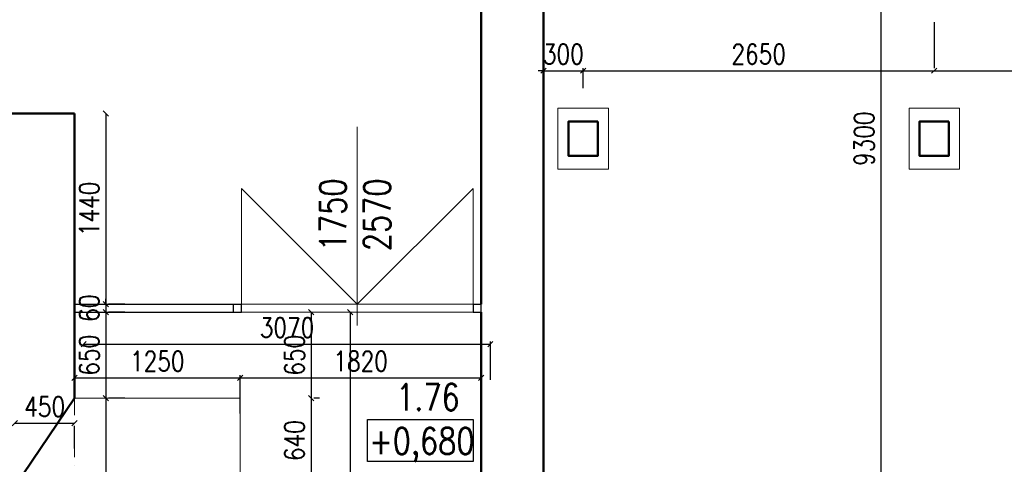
# Model space of a CAD drawing. Header units: millimetres. Extents: x -238874 to 551972, y -298952 to 658415.
# Tile 150 of 256: x 69474 to 76907, y 70041 to 73399. Entities that reach past the tile are written whole.
import ezdxf

# ---------------------------------------------------------------- set-up
doc = ezdxf.new("R2010")
doc.units = ezdxf.units.MM
doc.header["$LTSCALE"] = 20
doc.linetypes.add('ACAD_ISO02W100', pattern=[15, 12, -3])
doc.linetypes.add('DIVIDE2', pattern=[15.875, 6.35, -3.175, 0, -3.175, 0, -3.175])
for name, color, linetype in [('ALP', 141, 'Continuous'), ('CZ', 255, 'Continuous'), ('KOTY', 8, 'Continuous')]:
    doc.layers.add(name, color=color, linetype=linetype)
doc.layers.add('NOSNÉ', color=8, linetype='Continuous', lineweight=50)
doc.layers.add('PRUCHODY', color=7, linetype='Continuous', lineweight=18)
doc.styles.add('SIMPLEX', font='SIMPLEX.shx', dxfattribs={"width": 0.8, "bigfont": 'CAD13.shx'})
doc.styles.get("Standard").update_dxf_attribs({"font": 'simplex.shx', "width": 0.8})
doc.dimstyles.new('CKA', dxfattribs={"dimtxt": 200, "dimasz": 40, "dimexe": 20, "dimexo": 0.2, "dimgap": 50, "dimtad": 1, "dimdec": 0, "dimrnd": 1, "dimzin": 0, "dimdsep": 46, "dimtxsty": 'Standard', "dimblk1": 'OBLIQUE', "dimblk2": 'OBLIQUE', "dimsah": 1, "dimcen": 0.09, "dimclrd": 253, "dimclre": 253, "dimclrt": 253, "dimadec": 0, "dimazin": 0, "dimtfac": 1, "dimtdec": 0, "dimtix": 1, "dimtmove": 2, "dimatfit": 3, "dimfxl": 1, "dimtolj": 1, "dimtzin": 0, "dimarcsym": 0})

# ---------------------------------------------------------------- blocks, each defined once
blk = doc.blocks.new('_OBLIQUE')
at = {"color": 0, "linetype": 'ByBlock'}
blk.add_line((-0.5, -0.5), (0.5, 0.5), dxfattribs=at)
blk = doc.blocks.new('*D696')
at = {"layer": 'DEFPOINTS', "color": 0, "transparency": 16777216}
for p in [(73027.2, 70948.2), (69957.2, 70297.9), (73027.2, 70297.9)]:
    blk.add_point(p, dxfattribs=at)
at = {"layer": 'KOTY', "lineweight": -2, "transparency": 16777216}
for p, q in [((69957.2, 70948.2), (73027.2, 70948.2)), ((73027.2, 70678.6), (73027.2, 70968.2))]:
    blk.add_line(p, q, dxfattribs=at)
at = {"layer": 'KOTY', "lineweight": -2, "transparency": 16777216, "xscale": 40, "yscale": 40, "zscale": 40, "rotation": 180}
blk.add_blockref('_OBLIQUE', (69957.2, 70948.2), dxfattribs=at)
at = {"layer": 'KOTY', "lineweight": -2, "transparency": 16777216, "xscale": 40, "yscale": 40, "zscale": 40}
blk.add_blockref('_OBLIQUE', (73027.2, 70948.2), dxfattribs=at)
at = {"layer": 'KOTY', "transparency": 16777216, "insert": (71492.2, 71073.2), "char_height": 150, "attachment_point": 5, "style": 'SIMPLEX'}
blk.add_mtext('\\A1;3070', dxfattribs=at)
blk = doc.blocks.new('*D697')
at = {"layer": 'DEFPOINTS', "color": 0, "transparency": 16777216}
for p in [(72958, 70694.5), (72958, 70658.5), (71138, 70044.1)]:
    blk.add_point(p, dxfattribs=at)
at = {"layer": 'KOTY', "lineweight": -2, "transparency": 16777216}
for p, q in [((72958, 71039.2), (72958, 70714.5)), ((71138, 70694.5), (72958, 70694.5))]:
    blk.add_line(p, q, dxfattribs=at)
at = {"layer": 'KOTY', "lineweight": -2, "transparency": 16777216, "xscale": 40, "yscale": 40, "zscale": 40, "rotation": 180}
blk.add_blockref('_OBLIQUE', (71138, 70694.5), dxfattribs=at)
at = {"layer": 'KOTY', "lineweight": -2, "transparency": 16777216, "xscale": 40, "yscale": 40, "zscale": 40}
blk.add_blockref('_OBLIQUE', (72958, 70694.5), dxfattribs=at)
at = {"layer": 'KOTY', "transparency": 16777216, "insert": (72048, 70819.5), "char_height": 150, "attachment_point": 5, "style": 'SIMPLEX'}
blk.add_mtext('\\A1;1820', dxfattribs=at)
blk = doc.blocks.new('*D719')
at = {"layer": 'DEFPOINTS', "color": 0, "transparency": 16777216}
for p in [(70116.7, 71190), (70116.7, 57490), (71968, 57490)]:
    blk.add_point(p, dxfattribs=at)
at = {"layer": 'KOTY', "lineweight": -2, "transparency": 16777216}
for p, q in [((71968, 71190), (71968, 57490)), ((70497.4, 57490), (71988, 57490))]:
    blk.add_line(p, q, dxfattribs=at)
at = {"layer": 'KOTY', "lineweight": -2, "transparency": 16777216, "xscale": 40, "yscale": 40, "zscale": 40}
for p, rotation in [((71968, 71190), 90), ((71968, 57490), 270)]:
    blk.add_blockref('_OBLIQUE', p, dxfattribs=dict(at, rotation=rotation))
at = {"layer": 'KOTY', "transparency": 16777216, "insert": (71843, 64340), "char_height": 150, "attachment_point": 5, "rotation": 90, "style": 'SIMPLEX'}
blk.add_mtext('\\A1;13700', dxfattribs=at)
blk = doc.blocks.new('*D1086')
at = {"layer": 'DEFPOINTS', "color": 0, "transparency": 16777216}
for p in [(69888, 70540), (69438, 70351.3), (69888, 70351.3)]:
    blk.add_point(p, dxfattribs=at)
at = {"layer": 'KOTY', "lineweight": -2, "transparency": 16777216}
for p, q in [((69438, 70351.3), (69888, 70351.3)), ((69888, 70159.3), (69888, 70331.3))]:
    blk.add_line(p, q, dxfattribs=at)
at = {"layer": 'KOTY', "lineweight": -2, "transparency": 16777216, "xscale": 40, "yscale": 40, "zscale": 40, "rotation": 180}
blk.add_blockref('_OBLIQUE', (69438, 70351.3), dxfattribs=at)
at = {"layer": 'KOTY', "lineweight": -2, "transparency": 16777216, "xscale": 40, "yscale": 40, "zscale": 40}
blk.add_blockref('_OBLIQUE', (69888, 70351.3), dxfattribs=at)
at = {"layer": 'KOTY', "transparency": 16777216, "insert": (69663, 70476.3), "char_height": 150, "attachment_point": 5, "style": 'SIMPLEX'}
blk.add_mtext('\\A1;450', dxfattribs=at)
blk = doc.blocks.new('*D1094')
at = {"layer": 'DEFPOINTS', "color": 0, "transparency": 16777216}
for p in [(69888, 72690), (69888, 71250), (70124.7, 71250)]:
    blk.add_point(p, dxfattribs=at)
at = {"layer": 'KOTY', "lineweight": -2, "transparency": 16777216}
for p, q in [((70124.7, 72690), (70124.7, 71250)), ((70268.7, 71250), (70144.7, 71250))]:
    blk.add_line(p, q, dxfattribs=at)
at = {"layer": 'KOTY', "lineweight": -2, "transparency": 16777216, "xscale": 40, "yscale": 40, "zscale": 40}
for p, rotation in [((70124.7, 72690), 90), ((70124.7, 71250), 270)]:
    blk.add_blockref('_OBLIQUE', p, dxfattribs=dict(at, rotation=rotation))
at = {"layer": 'KOTY', "transparency": 16777216, "insert": (69999.7, 71970), "char_height": 150, "attachment_point": 5, "rotation": 90, "style": 'SIMPLEX'}
blk.add_mtext('\\A1;1440', dxfattribs=at)
blk = doc.blocks.new('*D1095')
at = {"layer": 'DEFPOINTS', "color": 0, "transparency": 16777216}
for p in [(69888, 71250), (69888, 71190), (70124.7, 71190)]:
    blk.add_point(p, dxfattribs=at)
at = {"layer": 'KOTY', "lineweight": -2, "transparency": 16777216}
for p, q in [((70124.7, 71250), (70124.7, 71290)), ((70124.7, 71250), (70124.7, 71190)), ((70124.7, 71190), (70124.7, 71150)), ((70268.7, 71190), (70144.7, 71190))]:
    blk.add_line(p, q, dxfattribs=at)
at = {"layer": 'KOTY', "lineweight": -2, "transparency": 16777216, "xscale": 40, "yscale": 40, "zscale": 40}
for p, rotation in [((70124.7, 71250), 270), ((70124.7, 71190), 90)]:
    blk.add_blockref('_OBLIQUE', p, dxfattribs=dict(at, rotation=rotation))
at = {"layer": 'KOTY', "transparency": 16777216, "insert": (69999.7, 71220), "char_height": 150, "attachment_point": 5, "rotation": 90, "style": 'SIMPLEX'}
blk.add_mtext('\\A1;60', dxfattribs=at)
blk = doc.blocks.new('*D1096')
at = {"layer": 'DEFPOINTS', "color": 0, "transparency": 16777216}
for p in [(69888, 71190), (69888, 70540), (70124.7, 70540)]:
    blk.add_point(p, dxfattribs=at)
at = {"layer": 'KOTY', "lineweight": -2, "transparency": 16777216}
for p, q in [((70124.7, 71190), (70124.7, 70540)), ((70268.7, 70540), (70144.7, 70540))]:
    blk.add_line(p, q, dxfattribs=at)
at = {"layer": 'KOTY', "lineweight": -2, "transparency": 16777216, "xscale": 40, "yscale": 40, "zscale": 40}
for p, rotation in [((70124.7, 71190), 90), ((70124.7, 70540), 270)]:
    blk.add_blockref('_OBLIQUE', p, dxfattribs=dict(at, rotation=rotation))
at = {"layer": 'KOTY', "transparency": 16777216, "insert": (69999.7, 70865), "char_height": 150, "attachment_point": 5, "rotation": 90, "style": 'SIMPLEX'}
blk.add_mtext('\\A1;650', dxfattribs=at)
blk = doc.blocks.new('*D1097')
at = {"layer": 'DEFPOINTS', "color": 0, "transparency": 16777216}
for p in [(69888, 70540), (69888, 68714.9), (70124.7, 68714.9)]:
    blk.add_point(p, dxfattribs=at)
at = {"layer": 'KOTY', "lineweight": -2, "transparency": 16777216}
for p, q in [((70124.7, 70540), (70124.7, 68714.9)), ((70268.7, 68714.9), (70144.7, 68714.9))]:
    blk.add_line(p, q, dxfattribs=at)
at = {"layer": 'KOTY', "lineweight": -2, "transparency": 16777216, "xscale": 40, "yscale": 40, "zscale": 40}
for p, rotation in [((70124.7, 70540), 90), ((70124.7, 68714.9), 270)]:
    blk.add_blockref('_OBLIQUE', p, dxfattribs=dict(at, rotation=rotation))
at = {"layer": 'KOTY', "transparency": 16777216, "insert": (69999.7, 69627.5), "char_height": 150, "attachment_point": 5, "rotation": 90, "style": 'SIMPLEX'}
blk.add_mtext('\\A1;1825', dxfattribs=at)
blk = doc.blocks.new('*D1098')
at = {"layer": 'DEFPOINTS', "color": 0, "transparency": 16777216}
for p in [(71138, 70694.5), (69888, 70044.1), (71138, 70044.1)]:
    blk.add_point(p, dxfattribs=at)
at = {"layer": 'KOTY', "lineweight": -2, "transparency": 16777216}
for p, q in [((69888, 70694.5), (71138, 70694.5)), ((71138, 70424.9), (71138, 70714.5))]:
    blk.add_line(p, q, dxfattribs=at)
at = {"layer": 'KOTY', "lineweight": -2, "transparency": 16777216, "xscale": 40, "yscale": 40, "zscale": 40, "rotation": 180}
blk.add_blockref('_OBLIQUE', (69888, 70694.5), dxfattribs=at)
at = {"layer": 'KOTY', "lineweight": -2, "transparency": 16777216, "xscale": 40, "yscale": 40, "zscale": 40}
blk.add_blockref('_OBLIQUE', (71138, 70694.5), dxfattribs=at)
at = {"layer": 'KOTY', "transparency": 16777216, "insert": (70513, 70819.5), "char_height": 150, "attachment_point": 5, "style": 'SIMPLEX'}
blk.add_mtext('\\A1;1250', dxfattribs=at)
blk = doc.blocks.new('*D1099')
at = {"layer": 'DEFPOINTS', "color": 0, "transparency": 16777216}
for p in [(71358, 71190), (71358, 70540), (71674.2, 70540)]:
    blk.add_point(p, dxfattribs=at)
at = {"layer": 'KOTY', "lineweight": -2, "transparency": 16777216}
for p, q in [((71674.2, 71190), (71674.2, 70540)), ((71738.7, 70540), (71694.2, 70540))]:
    blk.add_line(p, q, dxfattribs=at)
at = {"layer": 'KOTY', "lineweight": -2, "transparency": 16777216, "xscale": 40, "yscale": 40, "zscale": 40}
for p, rotation in [((71674.2, 71190), 90), ((71674.2, 70540), 270)]:
    blk.add_blockref('_OBLIQUE', p, dxfattribs=dict(at, rotation=rotation))
at = {"layer": 'KOTY', "transparency": 16777216, "insert": (71549.2, 70865), "char_height": 150, "attachment_point": 5, "rotation": 90, "style": 'SIMPLEX'}
blk.add_mtext('\\A1;650', dxfattribs=at)
blk = doc.blocks.new('*D1100')
at = {"layer": 'DEFPOINTS', "color": 0, "transparency": 16777216}
for p in [(71358, 70540), (71498, 69900), (71674.2, 69900)]:
    blk.add_point(p, dxfattribs=at)
at = {"layer": 'KOTY', "lineweight": -2, "transparency": 16777216}
for p, q in [((71674.2, 70540), (71674.2, 69900)), ((71878.7, 69900), (71694.2, 69900))]:
    blk.add_line(p, q, dxfattribs=at)
at = {"layer": 'KOTY', "lineweight": -2, "transparency": 16777216, "xscale": 40, "yscale": 40, "zscale": 40}
for p, rotation in [((71674.2, 70540), 90), ((71674.2, 69900), 270)]:
    blk.add_blockref('_OBLIQUE', p, dxfattribs=dict(at, rotation=rotation))
at = {"layer": 'KOTY', "transparency": 16777216, "insert": (71549.2, 70220), "char_height": 150, "attachment_point": 5, "rotation": 90, "style": 'SIMPLEX'}
blk.add_mtext('\\A1;640', dxfattribs=at)
blk = doc.blocks.new('*D1113')
at = {"layer": 'DEFPOINTS', "color": 0, "transparency": 16777216}
for p in [(68738, 73514.3), (68738, 73024.4), (69888, 73024.4)]:
    blk.add_point(p, dxfattribs=at)
at = {"layer": 'KOTY', "lineweight": -2, "transparency": 16777216}
for p, q in [((68738, 73405.1), (68738, 73534.3)), ((69888, 73514.3), (68738, 73514.3))]:
    blk.add_line(p, q, dxfattribs=at)
at = {"layer": 'KOTY', "lineweight": -2, "transparency": 16777216, "xscale": 40, "yscale": 40, "zscale": 40, "rotation": 180}
blk.add_blockref('_OBLIQUE', (68738, 73514.3), dxfattribs=at)
at = {"layer": 'KOTY', "lineweight": -2, "transparency": 16777216, "xscale": 40, "yscale": 40, "zscale": 40}
blk.add_blockref('_OBLIQUE', (69888, 73514.3), dxfattribs=at)
at = {"layer": 'KOTY', "transparency": 16777216, "insert": (69313, 73639.3), "char_height": 150, "attachment_point": 5, "style": 'SIMPLEX'}
blk.add_mtext('\\A1;1150', dxfattribs=at)
blk = doc.blocks.new('*D1296')
at = {"layer": 'DEFPOINTS', "color": 0, "transparency": 16777216}
for p in [(73728, 73013.7), (73428, 72500), (73728, 72500)]:
    blk.add_point(p, dxfattribs=at)
at = {"layer": 'KOTY', "lineweight": -2, "transparency": 16777216}
for p, q in [((73428, 73013.7), (73388, 73013.7)), ((73428, 73013.7), (73728, 73013.7)), ((73728, 72880.8), (73728, 73033.7)), ((73728, 73013.7), (73768, 73013.7))]:
    blk.add_line(p, q, dxfattribs=at)
at = {"layer": 'KOTY', "lineweight": -2, "transparency": 16777216, "xscale": 40, "yscale": 40, "zscale": 40}
blk.add_blockref('_OBLIQUE', (73428, 73013.7), dxfattribs=at)
at = {"layer": 'KOTY', "lineweight": -2, "transparency": 16777216, "xscale": 40, "yscale": 40, "zscale": 40, "rotation": 180}
blk.add_blockref('_OBLIQUE', (73728, 73013.7), dxfattribs=at)
at = {"layer": 'KOTY', "transparency": 16777216, "insert": (73578, 73138.7), "char_height": 150, "attachment_point": 5, "style": 'SIMPLEX'}
blk.add_mtext('\\A1;300', dxfattribs=at)
blk = doc.blocks.new('*D1297')
at = {"layer": 'DEFPOINTS', "color": 0, "transparency": 16777216}
for p in [(76378, 73013.7), (76378, 73000), (73728, 72500)]:
    blk.add_point(p, dxfattribs=at)
at = {"layer": 'KOTY', "lineweight": -2, "transparency": 16777216}
for p, q in [((76378, 73380.8), (76378, 73033.7)), ((73728, 73013.7), (76378, 73013.7))]:
    blk.add_line(p, q, dxfattribs=at)
at = {"layer": 'KOTY', "lineweight": -2, "transparency": 16777216, "xscale": 40, "yscale": 40, "zscale": 40, "rotation": 180}
blk.add_blockref('_OBLIQUE', (73728, 73013.7), dxfattribs=at)
at = {"layer": 'KOTY', "lineweight": -2, "transparency": 16777216, "xscale": 40, "yscale": 40, "zscale": 40}
blk.add_blockref('_OBLIQUE', (76378, 73013.7), dxfattribs=at)
at = {"layer": 'KOTY', "transparency": 16777216, "insert": (75053, 73138.7), "char_height": 150, "attachment_point": 5, "style": 'SIMPLEX'}
blk.add_mtext('\\A1;2650', dxfattribs=at)
blk = doc.blocks.new('*D1300')
at = {"layer": 'DEFPOINTS', "color": 0, "transparency": 16777216}
for p in [(73478, 77150), (73613, 67850), (75974, 67850)]:
    blk.add_point(p, dxfattribs=at)
at = {"layer": 'KOTY', "lineweight": -2, "transparency": 16777216}
for p, q in [((75974, 77150), (75974, 67850)), ((73993.7, 67850), (75994, 67850))]:
    blk.add_line(p, q, dxfattribs=at)
at = {"layer": 'KOTY', "lineweight": -2, "transparency": 16777216, "xscale": 40, "yscale": 40, "zscale": 40}
for p, rotation in [((75974, 77150), 90), ((75974, 67850), 270)]:
    blk.add_blockref('_OBLIQUE', p, dxfattribs=dict(at, rotation=rotation))
at = {"layer": 'KOTY', "transparency": 16777216, "insert": (75849, 72500), "char_height": 150, "attachment_point": 5, "rotation": 90, "style": 'SIMPLEX'}
blk.add_mtext('\\A1;9300', dxfattribs=at)
blk = doc.blocks.new('*D1310')
at = {"layer": 'DEFPOINTS', "color": 0, "transparency": 16777216}
for p in [(76378, 73000), (79778, 73013.7), (79778, 73000)]:
    blk.add_point(p, dxfattribs=at)
at = {"layer": 'KOTY', "lineweight": -2, "transparency": 16777216}
for p, q in [((79778, 73380.8), (79778, 73033.7)), ((76378, 73013.7), (79778, 73013.7))]:
    blk.add_line(p, q, dxfattribs=at)
at = {"layer": 'KOTY', "lineweight": -2, "transparency": 16777216, "xscale": 40, "yscale": 40, "zscale": 40, "rotation": 180}
blk.add_blockref('_OBLIQUE', (76378, 73013.7), dxfattribs=at)
at = {"layer": 'KOTY', "lineweight": -2, "transparency": 16777216, "xscale": 40, "yscale": 40, "zscale": 40}
blk.add_blockref('_OBLIQUE', (79778, 73013.7), dxfattribs=at)
at = {"layer": 'KOTY', "transparency": 16777216, "insert": (78078, 73138.7), "char_height": 150, "attachment_point": 5, "style": 'SIMPLEX'}
blk.add_mtext('\\A1;3400', dxfattribs=at)

msp = doc.modelspace()

# ---------------------------------------------------------------- linework, layer by layer
at = {"layer": 'ALP'}
for p, q in [((69887.962, 71250.047), (71147.962, 71250.047)), ((71087.962, 71190.047), (71087.962, 71250.047)), ((71147.962, 71190.047), (71147.962, 71250.047)), ((71147.962, 71190.047), (71147.962, 71250.047)), ((72897.962, 71250.047), (72957.962, 71250.047)), ((72897.962, 71250.047), (72897.962, 71190.047)), ((72957.962, 71190.047), (72957.962, 71250.047)), ((69887.962, 71190.047), (71147.962, 71190.047)), ((72897.962, 71190.047), (72957.962, 71190.047))]:
    msp.add_line(p, q, dxfattribs=at)
at = {"layer": 'CZ', "color": 7}
msp.add_lwpolyline([(72098.736, 70378.72), (72897.763, 70378.72), (72897.763, 70062.782), (72098.736, 70062.782)], close=True, dxfattribs=at)
at = {"layer": 'NOSNÉ'}
for p, q in [((72957.962, 71250.047), (72957.962, 73870.047)), ((73427.962, 73870.047), (73427.962, 67850.047)), ((68737.962, 72690.047), (69887.962, 72690.047)), ((69887.962, 71190.047), (69887.962, 72690.047)), ((69887.962, 70540.047), (69887.962, 71190.047)), ((72957.962, 71050.047), (72957.962, 71190.047)), ((72957.962, 64735.415), (72957.962, 71050.047)), ((69437.962, 69872.301), (69887.962, 70540.047))]:
    msp.add_line(p, q, dxfattribs=at)
for points in [[(73837.962, 72630.047), (73617.962, 72630.047), (73617.962, 72370.047), (73837.962, 72370.047)], [(76487.962, 72630.047), (76267.962, 72630.047), (76267.962, 72370.047), (76487.962, 72370.047)]]:
    msp.add_lwpolyline(points, close=True, dxfattribs=at)
at = {"layer": 'PRUCHODY'}
for p, q in [((72022.962, 72589.227), (72022.962, 71088.583)), ((71147.962, 72125.047), (72022.962, 71250.047)), ((71147.962, 71250.047), (71147.962, 72125.047)), ((72897.962, 72125.047), (72022.962, 71250.047)), ((72897.962, 71250.047), (72897.962, 72125.047)), ((71147.962, 71250.047), (72897.962, 71250.047)), ((72897.962, 71190.047), (71147.962, 71190.047)), ((69887.962, 70540.047), (71137.962, 70540.047)), ((71137.962, 70540.047), (71137.962, 69900.047))]:
    msp.add_line(p, q, dxfattribs=at)
at = {"layer": 'PRUCHODY', "linetype": 'ACAD_ISO02W100'}
msp.add_line((69887.962, 70540.047), (71137.962, 70540.047), dxfattribs=at)
at = {"layer": 'PRUCHODY', "linetype": 'DIVIDE2'}
msp.add_line((69887.962, 70540.047), (69887.962, 68714.873), dxfattribs=at)
at = {"layer": 'PRUCHODY'}
for points in [[(73917.962, 72730.047), (73537.962, 72730.047), (73537.962, 72270.047), (73917.962, 72270.047)], [(76567.962, 72730.047), (76187.962, 72730.047), (76187.962, 72270.047), (76567.962, 72270.047)]]:
    msp.add_lwpolyline(points, close=True, dxfattribs=at)

# ---------------------------------------------------------------- texts
at = {"layer": 'CZ', "color": 7, "insert": (71739.06, 71650.833), "char_height": 200, "width": 1830.1, "attachment_point": 1, "rotation": 90}
msp.add_mtext('1750\\P2570', dxfattribs=at)
at = {"layer": 'CZ', "color": 7, "char_height": 200, "width": 1830.1, "attachment_point": 1}
for s, insert in [('1.76', (72315.685, 70648.313)), ('+0,680', (72112.178, 70316.898))]:
    msp.add_mtext(s, dxfattribs=dict(at, insert=insert))

# ---------------------------------------------------------------- dimensions: what is measured, and where the dimension line sits
at = {"layer": 'KOTY'}
for base, p1, p2, text, picture, middle in [((75974.048, 67850.047), (73477.962, 77150.047), (73612.962, 67850.047), '9300', '*D1300', (75849.048, 72500.047)), ((70124.656, 71250.047), (69887.962, 72690.047), (69887.962, 71250.047), '1440', '*D1094', (69999.656, 71970.047)), ((70124.656, 71190.047), (69887.962, 71250.047), (69887.962, 71190.047), '60', '*D1095', (69999.656, 71220.047)), ((70124.656, 70540.047), (69887.962, 71190.047), (69887.962, 70540.047), '650', '*D1096', (69999.656, 70865.047)), ((71967.979, 57490.047), (70116.656, 71190.047), (70116.656, 57490.047), '13700', '*D719', (71842.979, 64340.047)), ((71674.208, 70540.047), (71357.966, 71190.047), (71357.966, 70540.047), '650', '*D1099', (71549.208, 70865.047)), ((70124.656, 68714.873), (69887.962, 70540.047), (69887.962, 68714.873), '1825', '*D1097', (69999.656, 69627.46)), ((71674.208, 69900.047), (71357.966, 70540.047), (71497.966, 69900.047), '640', '*D1100', (71549.208, 70220.047))]:
    dim = msp.add_linear_dim(base=base, p1=p1, p2=p2, angle=270, text=text, dimstyle='CKA', override={"dimtxt": 150, "dimexo": 380.774374, "dimtxsty": 'SIMPLEX', "dimse1": 1, "dimclrd": 256, "dimclre": 256, "dimclrt": 256}, dxfattribs=at)
    dim.commit()
    dim.dimension.update_dxf_attribs({"geometry": picture, "text_midpoint": middle})
for base, p1, p2, text, picture, middle in [((68737.962, 73514.305), (69887.962, 73024.364), (68737.962, 73024.364), '1150', '*D1113', (69312.962, 73639.305)), ((76377.962, 73013.672), (73727.962, 72500.047), (76377.962, 73000.047), '2650', '*D1297', (75052.962, 73138.672)), ((79777.962, 73013.672), (76377.962, 73000.047), (79777.962, 73000.047), '3400', '*D1310', (78077.962, 73138.672)), ((73727.962, 73013.672), (73427.962, 72500.047), (73727.962, 72500.047), '300', '*D1296', (73577.962, 73138.672)), ((73027.197, 70948.181), (69957.197, 70297.85), (73027.197, 70297.85), '3070', '*D696', (71492.197, 71073.181)), ((72957.962, 70694.451), (71137.962, 70044.12), (72957.962, 70658.451), '1820', '*D697', (72047.962, 70819.451)), ((71137.962, 70694.451), (69887.962, 70044.12), (71137.962, 70044.12), '1250', '*D1098', (70512.962, 70819.451)), ((69887.962, 70351.345), (69437.962, 70351.345), (69887.962, 70540.047), '450', '*D1086', (69662.962, 70476.345))]:
    dim = msp.add_linear_dim(base=base, p1=p1, p2=p2, text=text, dimstyle='CKA', override={"dimtxt": 150, "dimexo": 380.774374, "dimtxsty": 'SIMPLEX', "dimse1": 1, "dimclrd": 256, "dimclre": 256, "dimclrt": 256}, dxfattribs=at)
    dim.commit()
    dim.dimension.update_dxf_attribs({"geometry": picture, "text_midpoint": middle})

doc.saveas('drawing.dxf')
